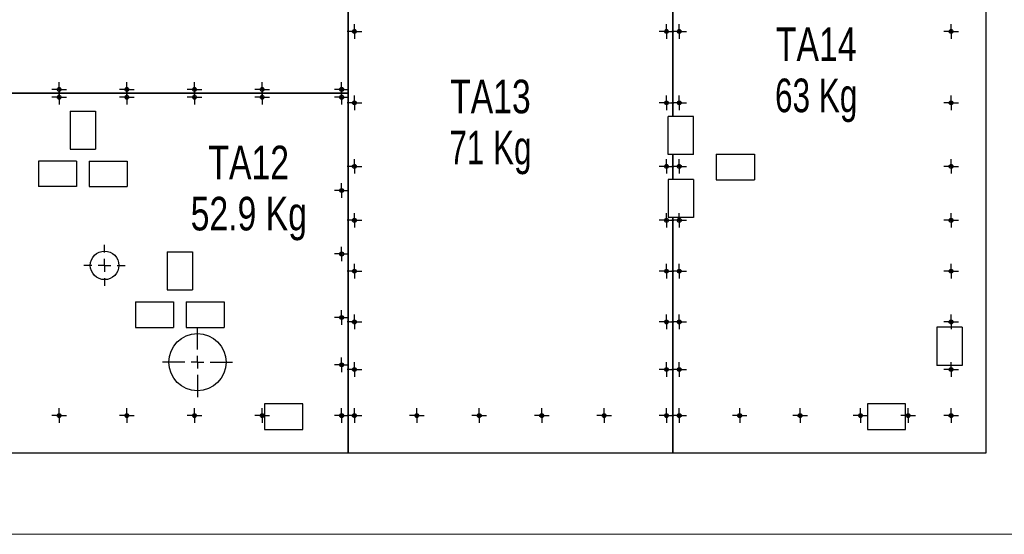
# Model space of a CAD drawing. Header units: millimetres. Extents: x 0 to 1189, y 0 to 841.
# Tile 8 of 18: x 240 to 395, y 621 to 702. Entities that reach past the tile are written whole.
import ezdxf

# ---------------------------------------------------------------- set-up
doc = ezdxf.new("R2010")
doc.units = ezdxf.units.MM
doc.linetypes.add('CENTERX2', pattern=[20.32, 12.7, -2.54, 2.54, -2.54])
doc.layers.add('NOTES', color=6, linetype='Continuous')
doc.layers.add('TRAIT-MIXTES', color=3, linetype='CENTERX2')
doc.layers.add('TRAIT-FORT', color=4, linetype='Continuous', lineweight=25)
doc.styles.add('SLDTEXTSTYLE0', font='TXT', dxfattribs={"width": 0.75})
doc.styles.add('SLDTEXTSTYLE2', font='TXT', dxfattribs={"width": 0.7})

# ---------------------------------------------------------------- blocks, each defined once
blk = doc.blocks.new('SW_NOTE_14')
at = {"layer": 'NOTES', "color": 0, "char_height": 5.292, "attachment_point": 2}
for s, insert, style in [('TA13', (8.02, 6.82), 'SLDTEXTSTYLE0'), ('71 Kg', (8.02, -1.23), 'SLDTEXTSTYLE2')]:
    blk.add_mtext(s, dxfattribs=dict(at, insert=insert, style=style))
blk = doc.blocks.new('SW_NOTE_15')
at = {"layer": 'NOTES', "color": 0, "char_height": 5.292, "attachment_point": 2}
for s, insert, style in [('TA14', (8.02, 6.82), 'SLDTEXTSTYLE0'), ('63 Kg', (8.02, -1.23), 'SLDTEXTSTYLE2')]:
    blk.add_mtext(s, dxfattribs=dict(at, insert=insert, style=style))
blk = doc.blocks.new('SW_NOTE_16')
at = {"layer": 'NOTES', "color": 0, "char_height": 5.292, "attachment_point": 2, "style": 'SLDTEXTSTYLE0'}
for s, insert in [('TA12', (8.02, 6.82)), ('52.9 Kg', (8.04, -1.23))]:
    blk.add_mtext(s, dxfattribs=dict(at, insert=insert))
blk = doc.blocks.new('SW_CENTERMARKSYMBOL_5')
at = {"layer": 'TRAIT-MIXTES', "color": 0}
for p, q in [((-1, 0), (-1.15, 0)), ((0, 0), (-1, 0)), ((0, 1), (0, 1.15)), ((0, 0), (0, 1)), ((0, 0), (0, -1)), ((0, 0), (1, 0)), ((1, 0), (1.15, 0)), ((0, -1), (0, -1.15))]:
    blk.add_line(p, q, dxfattribs=at)
blk = doc.blocks.new('SW_CENTERMARKSYMBOL_6')
at = {"layer": 'TRAIT-MIXTES', "color": 0}
for p, q in [((-1, 0), (-1.15, 0)), ((0, 0), (-1, 0)), ((0, 1), (0, 1.15)), ((0, 0), (0, 1)), ((0, 0), (0, -1)), ((0, 0), (1, 0)), ((1, 0), (1.15, 0)), ((0, -1), (0, -1.15))]:
    blk.add_line(p, q, dxfattribs=at)
blk = doc.blocks.new('SW_CENTERMARKSYMBOL_7')
at = {"layer": 'TRAIT-MIXTES', "color": 0}
for p, q in [((-1, 0), (-1.15, 0)), ((0, 0), (-1, 0)), ((0, 1), (0, 1.15)), ((0, 0), (0, 1)), ((0, 0), (0, -1)), ((0, 0), (1, 0)), ((1, 0), (1.15, 0)), ((0, -1), (0, -1.15))]:
    blk.add_line(p, q, dxfattribs=at)
blk = doc.blocks.new('SW_CENTERMARKSYMBOL_8')
at = {"layer": 'TRAIT-MIXTES', "color": 0}
for p, q in [((-1, 0), (-1.15, 0)), ((0, 0), (-1, 0)), ((0, 1), (0, 1.15)), ((0, 0), (0, 1)), ((0, 0), (0, -1)), ((0, 0), (1, 0)), ((1, 0), (1.15, 0)), ((0, -1), (0, -1.15))]:
    blk.add_line(p, q, dxfattribs=at)
blk = doc.blocks.new('SW_CENTERMARKSYMBOL_9')
at = {"layer": 'TRAIT-MIXTES', "color": 0}
for p, q in [((-1, 0), (-1.15, 0)), ((0, 0), (-1, 0)), ((0, 1), (0, 1.15)), ((0, 0), (0, 1)), ((0, 0), (0, -1)), ((0, 0), (1, 0)), ((1, 0), (1.15, 0)), ((0, -1), (0, -1.15))]:
    blk.add_line(p, q, dxfattribs=at)
blk = doc.blocks.new('SW_CENTERMARKSYMBOL_10')
at = {"layer": 'TRAIT-MIXTES', "color": 0}
for p, q in [((-1, 0), (-1.15, 0)), ((0, 0), (-1, 0)), ((0, 1), (0, 1.15)), ((0, 0), (0, 1)), ((0, 0), (0, -1)), ((0, 0), (1, 0)), ((1, 0), (1.15, 0)), ((0, -1), (0, -1.15))]:
    blk.add_line(p, q, dxfattribs=at)
blk = doc.blocks.new('SW_CENTERMARKSYMBOL_11')
at = {"layer": 'TRAIT-MIXTES', "color": 0}
for p, q in [((-1, 0), (-1.15, 0)), ((0, 0), (-1, 0)), ((0, 1), (0, 1.15)), ((0, 0), (0, 1)), ((0, 0), (0, -1)), ((0, 0), (1, 0)), ((1, 0), (1.15, 0)), ((0, -1), (0, -1.15))]:
    blk.add_line(p, q, dxfattribs=at)
blk = doc.blocks.new('SW_CENTERMARKSYMBOL_12')
at = {"layer": 'TRAIT-MIXTES', "color": 0}
for p, q in [((-1, 0), (-1.15, 0)), ((0, 0), (-1, 0)), ((0, 1), (0, 1.15)), ((0, 0), (0, 1)), ((0, 0), (0, -1)), ((0, 0), (1, 0)), ((1, 0), (1.15, 0)), ((0, -1), (0, -1.15))]:
    blk.add_line(p, q, dxfattribs=at)
blk = doc.blocks.new('SW_CENTERMARKSYMBOL_13')
at = {"layer": 'TRAIT-MIXTES', "color": 0}
for p, q in [((-1, 0), (-1.15, 0)), ((0, 0), (-1, 0)), ((0, 1), (0, 1.15)), ((0, 0), (0, 1)), ((0, 0), (0, -1)), ((0, 0), (1, 0)), ((1, 0), (1.15, 0)), ((0, -1), (0, -1.15))]:
    blk.add_line(p, q, dxfattribs=at)
blk = doc.blocks.new('SW_CENTERMARKSYMBOL_14')
at = {"layer": 'TRAIT-MIXTES', "color": 0}
for p, q in [((-1, 0), (-1.15, 0)), ((0, 0), (-1, 0)), ((0, 1), (0, 1.15)), ((0, 0), (0, 1)), ((0, 0), (0, -1)), ((0, 0), (1, 0)), ((1, 0), (1.15, 0)), ((0, -1), (0, -1.15))]:
    blk.add_line(p, q, dxfattribs=at)
blk = doc.blocks.new('SW_CENTERMARKSYMBOL_15')
at = {"layer": 'TRAIT-MIXTES', "color": 0}
for p, q in [((-1, 0), (-1.15, 0)), ((0, 0), (-1, 0)), ((0, 1), (0, 1.15)), ((0, 0), (0, 1)), ((0, 0), (0, -1)), ((0, 0), (1, 0)), ((1, 0), (1.15, 0)), ((0, -1), (0, -1.15))]:
    blk.add_line(p, q, dxfattribs=at)
blk = doc.blocks.new('SW_CENTERMARKSYMBOL_16')
at = {"layer": 'TRAIT-MIXTES', "color": 0}
for p, q in [((-1, 0), (-1.15, 0)), ((0, 0), (-1, 0)), ((0, 1), (0, 1.15)), ((0, 0), (0, 1)), ((0, 0), (0, -1)), ((0, 0), (1, 0)), ((1, 0), (1.15, 0)), ((0, -1), (0, -1.15))]:
    blk.add_line(p, q, dxfattribs=at)
blk = doc.blocks.new('SW_CENTERMARKSYMBOL_17')
at = {"layer": 'TRAIT-MIXTES', "color": 0}
for p, q in [((-1, 0), (-1.15, 0)), ((0, 0), (-1, 0)), ((0, 1), (0, 1.15)), ((0, 0), (0, 1)), ((0, 0), (0, -1)), ((0, 0), (1, 0)), ((1, 0), (1.15, 0)), ((0, -1), (0, -1.15))]:
    blk.add_line(p, q, dxfattribs=at)
blk = doc.blocks.new('SW_CENTERMARKSYMBOL_18')
at = {"layer": 'TRAIT-MIXTES', "color": 0}
for p, q in [((-1, 0), (-1.15, 0)), ((0, 0), (-1, 0)), ((0, 1), (0, 1.15)), ((0, 0), (0, 1)), ((0, 0), (0, -1)), ((0, 0), (1, 0)), ((1, 0), (1.15, 0)), ((0, -1), (0, -1.15))]:
    blk.add_line(p, q, dxfattribs=at)
blk = doc.blocks.new('SW_CENTERMARKSYMBOL_19')
at = {"layer": 'TRAIT-MIXTES', "color": 0}
for p, q in [((-1, 0), (-1.15, 0)), ((0, 0), (-1, 0)), ((0, 1), (0, 1.15)), ((0, 0), (0, 1)), ((0, 0), (0, -1)), ((0, 0), (1, 0)), ((1, 0), (1.15, 0)), ((0, -1), (0, -1.15))]:
    blk.add_line(p, q, dxfattribs=at)
blk = doc.blocks.new('SW_CENTERMARKSYMBOL_20')
at = {"layer": 'TRAIT-MIXTES', "color": 0}
for p, q in [((-1, 0), (-1.15, 0)), ((0, 0), (-1, 0)), ((0, 1), (0, 1.15)), ((0, 0), (0, 1)), ((0, 0), (0, -1)), ((0, 0), (1, 0)), ((1, 0), (1.15, 0)), ((0, -1), (0, -1.15))]:
    blk.add_line(p, q, dxfattribs=at)
blk = doc.blocks.new('SW_CENTERMARKSYMBOL_21')
at = {"layer": 'TRAIT-MIXTES', "color": 0}
for p, q in [((-1, 0), (-1.15, 0)), ((0, 0), (-1, 0)), ((0, 1), (0, 1.15)), ((0, 0), (0, 1)), ((0, 0), (0, -1)), ((0, 0), (1, 0)), ((1, 0), (1.15, 0)), ((0, -1), (0, -1.15))]:
    blk.add_line(p, q, dxfattribs=at)
blk = doc.blocks.new('SW_CENTERMARKSYMBOL_22')
at = {"layer": 'TRAIT-MIXTES', "color": 0}
for p, q in [((-1, 0), (-1.15, 0)), ((0, 0), (-1, 0)), ((0, 1), (0, 1.15)), ((0, 0), (0, 1)), ((0, 0), (0, -1)), ((0, 0), (1, 0)), ((1, 0), (1.15, 0)), ((0, -1), (0, -1.15))]:
    blk.add_line(p, q, dxfattribs=at)
blk = doc.blocks.new('SW_CENTERMARKSYMBOL_23')
at = {"layer": 'TRAIT-MIXTES', "color": 0}
for p, q in [((-1, 0), (-1.15, 0)), ((0, 0), (-1, 0)), ((0, 1), (0, 1.15)), ((0, 0), (0, 1)), ((0, 0), (0, -1)), ((0, 0), (1, 0)), ((1, 0), (1.15, 0)), ((0, -1), (0, -1.15))]:
    blk.add_line(p, q, dxfattribs=at)
blk = doc.blocks.new('SW_CENTERMARKSYMBOL_24')
at = {"layer": 'TRAIT-MIXTES', "color": 0}
for p, q in [((-1, 0), (-1.15, 0)), ((0, 0), (-1, 0)), ((0, 1), (0, 1.15)), ((0, 0), (0, 1)), ((0, 0), (0, -1)), ((0, 0), (1, 0)), ((1, 0), (1.15, 0)), ((0, -1), (0, -1.15))]:
    blk.add_line(p, q, dxfattribs=at)
blk = doc.blocks.new('SW_CENTERMARKSYMBOL_66')
at = {"layer": 'TRAIT-MIXTES', "color": 0}
for p, q in [((-1, 0), (-1.15, 0)), ((0, 0), (-1, 0)), ((0, 1), (0, 1.15)), ((0, 0), (0, 1)), ((0, 0), (0, -1)), ((0, 0), (1, 0)), ((1, 0), (1.15, 0)), ((0, -1), (0, -1.15))]:
    blk.add_line(p, q, dxfattribs=at)
blk = doc.blocks.new('SW_CENTERMARKSYMBOL_67')
at = {"layer": 'TRAIT-MIXTES', "color": 0}
for p, q in [((-1, 0), (-1.15, 0)), ((0, 0), (-1, 0)), ((0, 1), (0, 1.15)), ((0, 0), (0, 1)), ((0, 0), (0, -1)), ((0, 0), (1, 0)), ((1, 0), (1.15, 0)), ((0, -1), (0, -1.15))]:
    blk.add_line(p, q, dxfattribs=at)
blk = doc.blocks.new('SW_CENTERMARKSYMBOL_68')
at = {"layer": 'TRAIT-MIXTES', "color": 0}
for p, q in [((-1, 0), (-1.15, 0)), ((0, 0), (-1, 0)), ((0, 1), (0, 1.15)), ((0, 0), (0, 1)), ((0, 0), (0, -1)), ((0, 0), (1, 0)), ((1, 0), (1.15, 0)), ((0, -1), (0, -1.15))]:
    blk.add_line(p, q, dxfattribs=at)
blk = doc.blocks.new('SW_CENTERMARKSYMBOL_69')
at = {"layer": 'TRAIT-MIXTES', "color": 0}
for p, q in [((-1, 0), (-1.15, 0)), ((0, 0), (-1, 0)), ((0, 1), (0, 1.15)), ((0, 0), (0, 1)), ((0, 0), (0, -1)), ((0, 0), (1, 0)), ((1, 0), (1.15, 0)), ((0, -1), (0, -1.15))]:
    blk.add_line(p, q, dxfattribs=at)
blk = doc.blocks.new('SW_CENTERMARKSYMBOL_74')
at = {"layer": 'TRAIT-MIXTES', "color": 0}
for p, q in [((-1, 0), (-1.15, 0)), ((0, 0), (-1, 0)), ((0, 1), (0, 1.15)), ((0, 0), (0, 1)), ((0, 0), (0, -1)), ((0, 0), (1, 0)), ((1, 0), (1.15, 0)), ((0, -1), (0, -1.15))]:
    blk.add_line(p, q, dxfattribs=at)
blk = doc.blocks.new('SW_CENTERMARKSYMBOL_99')
at = {"layer": 'TRAIT-MIXTES', "color": 0}
for p, q in [((-1, 0), (-1.15, 0)), ((0, 0), (-1, 0)), ((0, 1), (0, 1.15)), ((0, 0), (0, 1)), ((0, 0), (0, -1)), ((0, 0), (1, 0)), ((1, 0), (1.15, 0)), ((0, -1), (0, -1.15))]:
    blk.add_line(p, q, dxfattribs=at)
blk = doc.blocks.new('SW_CENTERMARKSYMBOL_100')
at = {"layer": 'TRAIT-MIXTES', "color": 0}
for p, q in [((-1, 0), (-1.15, 0)), ((0, 0), (-1, 0)), ((0, 1), (0, 1.15)), ((0, 0), (0, 1)), ((0, 0), (0, -1)), ((0, 0), (1, 0)), ((1, 0), (1.15, 0)), ((0, -1), (0, -1.15))]:
    blk.add_line(p, q, dxfattribs=at)
blk = doc.blocks.new('SW_CENTERMARKSYMBOL_101')
at = {"layer": 'TRAIT-MIXTES', "color": 0}
for p, q in [((-1, 0), (-1.15, 0)), ((0, 0), (-1, 0)), ((0, 1), (0, 1.15)), ((0, 0), (0, 1)), ((0, 0), (0, -1)), ((0, 0), (1, 0)), ((1, 0), (1.15, 0)), ((0, -1), (0, -1.15))]:
    blk.add_line(p, q, dxfattribs=at)
blk = doc.blocks.new('SW_CENTERMARKSYMBOL_102')
at = {"layer": 'TRAIT-MIXTES', "color": 0}
for p, q in [((-1, 0), (-1.15, 0)), ((0, 0), (-1, 0)), ((0, 1), (0, 1.15)), ((0, 0), (0, 1)), ((0, 0), (0, -1)), ((0, 0), (1, 0)), ((1, 0), (1.15, 0)), ((0, -1), (0, -1.15))]:
    blk.add_line(p, q, dxfattribs=at)
blk = doc.blocks.new('SW_CENTERMARKSYMBOL_103')
at = {"layer": 'TRAIT-MIXTES', "color": 0}
for p, q in [((-1, 0), (-1.15, 0)), ((0, 0), (-1, 0)), ((0, 1), (0, 1.15)), ((0, 0), (0, 1)), ((0, 0), (0, -1)), ((0, 0), (1, 0)), ((1, 0), (1.15, 0)), ((0, -1), (0, -1.15))]:
    blk.add_line(p, q, dxfattribs=at)
blk = doc.blocks.new('SW_CENTERMARKSYMBOL_104')
at = {"layer": 'TRAIT-MIXTES', "color": 0}
for p, q in [((-1, 0), (-1.15, 0)), ((0, 0), (-1, 0)), ((0, 1), (0, 1.15)), ((0, 0), (0, 1)), ((0, 0), (0, -1)), ((0, 0), (1, 0)), ((1, 0), (1.15, 0)), ((0, -1), (0, -1.15))]:
    blk.add_line(p, q, dxfattribs=at)
blk = doc.blocks.new('SW_CENTERMARKSYMBOL_105')
at = {"layer": 'TRAIT-MIXTES', "color": 0}
for p, q in [((-1, 0), (-1.15, 0)), ((0, 0), (-1, 0)), ((0, 1), (0, 1.15)), ((0, 0), (0, 1)), ((0, 0), (0, -1)), ((0, 0), (1, 0)), ((1, 0), (1.15, 0)), ((0, -1), (0, -1.15))]:
    blk.add_line(p, q, dxfattribs=at)
blk = doc.blocks.new('SW_CENTERMARKSYMBOL_106')
at = {"layer": 'TRAIT-MIXTES', "color": 0}
for p, q in [((-1, 0), (-1.15, 0)), ((0, 0), (-1, 0)), ((0, 1), (0, 1.15)), ((0, 0), (0, 1)), ((0, 0), (0, -1)), ((0, 0), (1, 0)), ((1, 0), (1.15, 0)), ((0, -1), (0, -1.15))]:
    blk.add_line(p, q, dxfattribs=at)
blk = doc.blocks.new('SW_CENTERMARKSYMBOL_107')
at = {"layer": 'TRAIT-MIXTES', "color": 0}
for p, q in [((-1, 0), (-1.15, 0)), ((0, 0), (-1, 0)), ((0, 1), (0, 1.15)), ((0, 0), (0, 1)), ((0, 0), (0, -1)), ((0, 0), (1, 0)), ((1, 0), (1.15, 0)), ((0, -1), (0, -1.15))]:
    blk.add_line(p, q, dxfattribs=at)
blk = doc.blocks.new('SW_CENTERMARKSYMBOL_108')
at = {"layer": 'TRAIT-MIXTES', "color": 0}
for p, q in [((-1, 0), (-1.15, 0)), ((0, 0), (-1, 0)), ((0, 1), (0, 1.15)), ((0, 0), (0, 1)), ((0, 0), (0, -1)), ((0, 0), (1, 0)), ((1, 0), (1.15, 0)), ((0, -1), (0, -1.15))]:
    blk.add_line(p, q, dxfattribs=at)
blk = doc.blocks.new('SW_CENTERMARKSYMBOL_109')
at = {"layer": 'TRAIT-MIXTES', "color": 0}
for p, q in [((-1, 0), (-1.15, 0)), ((0, 0), (-1, 0)), ((0, 1), (0, 1.15)), ((0, 0), (0, 1)), ((0, 0), (0, -1)), ((0, 0), (1, 0)), ((1, 0), (1.15, 0)), ((0, -1), (0, -1.15))]:
    blk.add_line(p, q, dxfattribs=at)
blk = doc.blocks.new('SW_CENTERMARKSYMBOL_110')
at = {"layer": 'TRAIT-MIXTES', "color": 0}
for p, q in [((-1, 0), (-1.15, 0)), ((0, 0), (-1, 0)), ((0, 1), (0, 1.15)), ((0, 0), (0, 1)), ((0, 0), (0, -1)), ((0, 0), (1, 0)), ((1, 0), (1.15, 0)), ((0, -1), (0, -1.15))]:
    blk.add_line(p, q, dxfattribs=at)
blk = doc.blocks.new('SW_CENTERMARKSYMBOL_111')
at = {"layer": 'TRAIT-MIXTES', "color": 0}
for p, q in [((-1, 0), (-1.15, 0)), ((0, 0), (-1, 0)), ((0, 1), (0, 1.15)), ((0, 0), (0, 1)), ((0, 0), (0, -1)), ((0, 0), (1, 0)), ((1, 0), (1.15, 0)), ((0, -1), (0, -1.15))]:
    blk.add_line(p, q, dxfattribs=at)
blk = doc.blocks.new('SW_CENTERMARKSYMBOL_112')
at = {"layer": 'TRAIT-MIXTES', "color": 0}
for p, q in [((-1, 0), (-1.15, 0)), ((0, 0), (-1, 0)), ((0, 1), (0, 1.15)), ((0, 0), (0, 1)), ((0, 0), (0, -1)), ((0, 0), (1, 0)), ((1, 0), (1.15, 0)), ((0, -1), (0, -1.15))]:
    blk.add_line(p, q, dxfattribs=at)
blk = doc.blocks.new('SW_CENTERMARKSYMBOL_113')
at = {"layer": 'TRAIT-MIXTES', "color": 0}
for p, q in [((-1, 0), (-1.15, 0)), ((0, 0), (-1, 0)), ((0, 1), (0, 1.15)), ((0, 0), (0, 1)), ((0, 0), (0, -1)), ((0, 0), (1, 0)), ((1, 0), (1.15, 0)), ((0, -1), (0, -1.15))]:
    blk.add_line(p, q, dxfattribs=at)
blk = doc.blocks.new('SW_CENTERMARKSYMBOL_114')
at = {"layer": 'TRAIT-MIXTES', "color": 0}
for p, q in [((-1, 0), (-1.15, 0)), ((0, 0), (-1, 0)), ((0, 1), (0, 1.15)), ((0, 0), (0, 1)), ((0, 0), (0, -1)), ((0, 0), (1, 0)), ((1, 0), (1.15, 0)), ((0, -1), (0, -1.15))]:
    blk.add_line(p, q, dxfattribs=at)
blk = doc.blocks.new('SW_CENTERMARKSYMBOL_115')
at = {"layer": 'TRAIT-MIXTES', "color": 0}
for p, q in [((-1, 0), (-1.15, 0)), ((0, 0), (-1, 0)), ((0, 1), (0, 1.15)), ((0, 0), (0, 1)), ((0, 0), (0, -1)), ((0, 0), (1, 0)), ((1, 0), (1.15, 0)), ((0, -1), (0, -1.15))]:
    blk.add_line(p, q, dxfattribs=at)
blk = doc.blocks.new('SW_CENTERMARKSYMBOL_116')
at = {"layer": 'TRAIT-MIXTES', "color": 0}
for p, q in [((-1, 0), (-1.15, 0)), ((0, 0), (-1, 0)), ((0, 1), (0, 1.15)), ((0, 0), (0, 1)), ((0, 0), (0, -1)), ((0, 0), (1, 0)), ((1, 0), (1.15, 0)), ((0, -1), (0, -1.15))]:
    blk.add_line(p, q, dxfattribs=at)
blk = doc.blocks.new('SW_CENTERMARKSYMBOL_117')
at = {"layer": 'TRAIT-MIXTES', "color": 0}
for p, q in [((-1, 0), (-1.15, 0)), ((0, 0), (-1, 0)), ((0, 1), (0, 1.15)), ((0, 0), (0, 1)), ((0, 0), (0, -1)), ((0, 0), (1, 0)), ((1, 0), (1.15, 0)), ((0, -1), (0, -1.15))]:
    blk.add_line(p, q, dxfattribs=at)
blk = doc.blocks.new('SW_CENTERMARKSYMBOL_118')
at = {"layer": 'TRAIT-MIXTES', "color": 0}
for p, q in [((-1, 0), (-1.15, 0)), ((0, 0), (-1, 0)), ((0, 1), (0, 1.15)), ((0, 0), (0, 1)), ((0, 0), (0, -1)), ((0, 0), (1, 0)), ((1, 0), (1.15, 0)), ((0, -1), (0, -1.15))]:
    blk.add_line(p, q, dxfattribs=at)
blk = doc.blocks.new('SW_CENTERMARKSYMBOL_287')
at = {"layer": 'TRAIT-MIXTES', "color": 0}
for p, q in [((0, 2), (0, 5.5)), ((-2, 0), (-5.5, 0)), ((0, 0), (-1, 0)), ((0, 0), (0, 1)), ((0, 0), (0, -1)), ((0, 0), (1, 0)), ((2, 0), (5.5, 0)), ((0, -2), (0, -5.5))]:
    blk.add_line(p, q, dxfattribs=at)
blk = doc.blocks.new('SW_CENTERMARKSYMBOL_288')
at = {"layer": 'TRAIT-MIXTES', "color": 0}
for p, q in [((0, 2), (0, 3.25)), ((-2, 0), (-3.25, 0)), ((0, 0), (-1, 0)), ((0, 0), (0, 1)), ((0, 0), (0, -1)), ((0, 0), (1, 0)), ((2, 0), (3.25, 0)), ((0, -2), (0, -3.25))]:
    blk.add_line(p, q, dxfattribs=at)
blk = doc.blocks.new('SW_CENTERMARKSYMBOL_289')
at = {"layer": 'TRAIT-MIXTES', "color": 0}
for p, q in [((-1, 0), (-1.15, 0)), ((0, 0), (-1, 0)), ((0, 1), (0, 1.15)), ((0, 0), (0, 1)), ((0, 0), (0, -1)), ((0, 0), (1, 0)), ((1, 0), (1.15, 0)), ((0, -1), (0, -1.15))]:
    blk.add_line(p, q, dxfattribs=at)
blk = doc.blocks.new('SW_CENTERMARKSYMBOL_290')
at = {"layer": 'TRAIT-MIXTES', "color": 0}
for p, q in [((-1, 0), (-1.15, 0)), ((0, 0), (-1, 0)), ((0, 1), (0, 1.15)), ((0, 0), (0, 1)), ((0, 0), (0, -1)), ((0, 0), (1, 0)), ((1, 0), (1.15, 0)), ((0, -1), (0, -1.15))]:
    blk.add_line(p, q, dxfattribs=at)
blk = doc.blocks.new('SW_CENTERMARKSYMBOL_291')
at = {"layer": 'TRAIT-MIXTES', "color": 0}
for p, q in [((-1, 0), (-1.15, 0)), ((0, 0), (-1, 0)), ((0, 1), (0, 1.15)), ((0, 0), (0, 1)), ((0, 0), (0, -1)), ((0, 0), (1, 0)), ((1, 0), (1.15, 0)), ((0, -1), (0, -1.15))]:
    blk.add_line(p, q, dxfattribs=at)
blk = doc.blocks.new('SW_CENTERMARKSYMBOL_292')
at = {"layer": 'TRAIT-MIXTES', "color": 0}
for p, q in [((-1, 0), (-1.15, 0)), ((0, 0), (-1, 0)), ((0, 1), (0, 1.15)), ((0, 0), (0, 1)), ((0, 0), (0, -1)), ((0, 0), (1, 0)), ((1, 0), (1.15, 0)), ((0, -1), (0, -1.15))]:
    blk.add_line(p, q, dxfattribs=at)
blk = doc.blocks.new('SW_CENTERMARKSYMBOL_293')
at = {"layer": 'TRAIT-MIXTES', "color": 0}
for p, q in [((-1, 0), (-1.15, 0)), ((0, 0), (-1, 0)), ((0, 1), (0, 1.15)), ((0, 0), (0, 1)), ((0, 0), (0, -1)), ((0, 0), (1, 0)), ((1, 0), (1.15, 0)), ((0, -1), (0, -1.15))]:
    blk.add_line(p, q, dxfattribs=at)
blk = doc.blocks.new('SW_CENTERMARKSYMBOL_294')
at = {"layer": 'TRAIT-MIXTES', "color": 0}
for p, q in [((-1, 0), (-1.15, 0)), ((0, 0), (-1, 0)), ((0, 1), (0, 1.15)), ((0, 0), (0, 1)), ((0, 0), (0, -1)), ((0, 0), (1, 0)), ((1, 0), (1.15, 0)), ((0, -1), (0, -1.15))]:
    blk.add_line(p, q, dxfattribs=at)
blk = doc.blocks.new('SW_CENTERMARKSYMBOL_295')
at = {"layer": 'TRAIT-MIXTES', "color": 0}
for p, q in [((-1, 0), (-1.15, 0)), ((0, 0), (-1, 0)), ((0, 1), (0, 1.15)), ((0, 0), (0, 1)), ((0, 0), (0, -1)), ((0, 0), (1, 0)), ((1, 0), (1.15, 0)), ((0, -1), (0, -1.15))]:
    blk.add_line(p, q, dxfattribs=at)
blk = doc.blocks.new('SW_CENTERMARKSYMBOL_296')
at = {"layer": 'TRAIT-MIXTES', "color": 0}
for p, q in [((-1, 0), (-1.15, 0)), ((0, 0), (-1, 0)), ((0, 1), (0, 1.15)), ((0, 0), (0, 1)), ((0, 0), (0, -1)), ((0, 0), (1, 0)), ((1, 0), (1.15, 0)), ((0, -1), (0, -1.15))]:
    blk.add_line(p, q, dxfattribs=at)
blk = doc.blocks.new('SW_CENTERMARKSYMBOL_297')
at = {"layer": 'TRAIT-MIXTES', "color": 0}
for p, q in [((-1, 0), (-1.15, 0)), ((0, 0), (-1, 0)), ((0, 1), (0, 1.15)), ((0, 0), (0, 1)), ((0, 0), (0, -1)), ((0, 0), (1, 0)), ((1, 0), (1.15, 0)), ((0, -1), (0, -1.15))]:
    blk.add_line(p, q, dxfattribs=at)
blk = doc.blocks.new('SW_CENTERMARKSYMBOL_298')
at = {"layer": 'TRAIT-MIXTES', "color": 0}
for p, q in [((-1, 0), (-1.15, 0)), ((0, 0), (-1, 0)), ((0, 1), (0, 1.15)), ((0, 0), (0, 1)), ((0, 0), (0, -1)), ((0, 0), (1, 0)), ((1, 0), (1.15, 0)), ((0, -1), (0, -1.15))]:
    blk.add_line(p, q, dxfattribs=at)
blk = doc.blocks.new('SW_CENTERMARKSYMBOL_299')
at = {"layer": 'TRAIT-MIXTES', "color": 0}
for p, q in [((-1, 0), (-1.15, 0)), ((0, 0), (-1, 0)), ((0, 1), (0, 1.15)), ((0, 0), (0, 1)), ((0, 0), (0, -1)), ((0, 0), (1, 0)), ((1, 0), (1.15, 0)), ((0, -1), (0, -1.15))]:
    blk.add_line(p, q, dxfattribs=at)
blk = doc.blocks.new('SW_CENTERMARKSYMBOL_300')
at = {"layer": 'TRAIT-MIXTES', "color": 0}
for p, q in [((-1, 0), (-1.15, 0)), ((0, 0), (-1, 0)), ((0, 1), (0, 1.15)), ((0, 0), (0, 1)), ((0, 0), (0, -1)), ((0, 0), (1, 0)), ((1, 0), (1.15, 0)), ((0, -1), (0, -1.15))]:
    blk.add_line(p, q, dxfattribs=at)
blk = doc.blocks.new('SW_CENTERMARKSYMBOL_301')
at = {"layer": 'TRAIT-MIXTES', "color": 0}
for p, q in [((-1, 0), (-1.15, 0)), ((0, 0), (-1, 0)), ((0, 1), (0, 1.15)), ((0, 0), (0, 1)), ((0, 0), (0, -1)), ((0, 0), (1, 0)), ((1, 0), (1.15, 0)), ((0, -1), (0, -1.15))]:
    blk.add_line(p, q, dxfattribs=at)
blk = doc.blocks.new('SW_CENTERMARKSYMBOL_302')
at = {"layer": 'TRAIT-MIXTES', "color": 0}
for p, q in [((-1, 0), (-1.15, 0)), ((0, 0), (-1, 0)), ((0, 1), (0, 1.15)), ((0, 0), (0, 1)), ((0, 0), (0, -1)), ((0, 0), (1, 0)), ((1, 0), (1.15, 0)), ((0, -1), (0, -1.15))]:
    blk.add_line(p, q, dxfattribs=at)

msp = doc.modelspace()

# ---------------------------------------------------------------- linework, layer by layer
at = {"color": 7, "linetype": 'Continuous', "lineweight": 18}
msp.add_line((14.67241, 621.2436), (494.56701, 621.2436), dxfattribs=at)
at = {"layer": 'TRAIT-FORT', "color": 4, "linetype": 'Continuous', "lineweight": 25}
for p, q in [((291.94837, 781.04695), (291.94837, 690.68988)), ((291.95837, 634.03938), (291.95837, 710.98888)), ((343.04837, 710.98888), (343.04837, 687.03484)), ((343.05837, 687.03484), (343.05837, 710.98888)), ((392.30337, 710.98888), (392.30337, 634.03938)), ((291.94837, 690.68988), (234.85837, 690.68988)), ((234.85837, 690.68938), (291.94837, 690.68938)), ((291.94837, 690.68938), (291.94837, 634.03938)), ((248.22511, 687.90046), (252.22511, 687.90046)), ((248.22511, 687.90046), (248.22511, 681.90046)), ((252.22511, 687.90046), (252.22511, 681.90046)), ((343.04837, 687.03484), (342.29547, 687.03484)), ((342.29547, 681.03484), (342.29547, 687.03484)), ((346.29547, 687.03484), (343.05837, 687.03484)), ((346.29547, 681.03484), (346.29547, 687.03484)), ((248.22511, 681.90046), (252.22511, 681.90046)), ((243.23688, 679.99557), (243.23688, 675.99557)), ((249.23688, 679.99557), (243.23688, 679.99557)), ((249.23688, 679.99557), (249.23688, 675.99557)), ((251.21081, 679.9941), (257.21081, 679.9941)), ((251.21081, 679.9941), (251.21081, 675.9941)), ((257.21081, 679.9941), (257.21081, 675.9941)), ((343.04837, 681.03484), (342.29547, 681.03484)), ((343.04837, 681.03484), (343.04837, 677.13623)), ((343.05837, 677.13623), (343.05837, 681.03484)), ((346.29547, 681.03484), (343.05837, 681.03484)), ((349.86905, 681.08992), (349.86905, 677.08992)), ((349.86905, 681.08992), (355.86905, 681.08992)), ((355.86905, 681.08992), (355.86905, 677.08992)), ((343.04837, 677.13623), (342.29768, 677.13623)), ((342.29768, 677.13623), (342.29768, 671.13623)), ((346.29768, 677.13623), (343.05837, 677.13623)), ((346.29768, 677.13623), (346.29768, 671.13623)), ((349.86905, 677.08992), (355.86905, 677.08992)), ((249.23688, 675.99557), (243.23688, 675.99557)), ((251.21081, 675.9941), (257.21081, 675.9941)), ((343.04837, 671.13623), (342.29768, 671.13623)), ((343.04837, 671.13623), (343.04837, 634.03938)), ((343.05837, 634.03938), (343.05837, 671.13623)), ((346.29768, 671.13623), (343.05837, 671.13623)), ((263.50194, 665.74316), (267.50194, 665.74316)), ((263.50194, 665.74316), (263.50194, 659.74316)), ((267.50194, 665.74316), (267.50194, 659.74316)), ((263.50194, 659.74316), (267.50194, 659.74316)), ((258.51381, 657.83821), (264.51381, 657.83821)), ((258.51381, 657.83821), (258.51381, 653.83821)), ((264.51381, 657.83821), (264.51381, 653.83821)), ((266.48774, 657.83686), (272.48774, 657.83686)), ((266.48774, 657.83686), (266.48774, 653.83686)), ((272.48774, 657.83686), (272.48774, 653.83686)), ((258.51381, 653.83821), (264.51381, 653.83821)), ((266.48774, 653.83686), (272.48774, 653.83686)), ((388.55453, 653.85114), (384.55453, 653.85114)), ((384.55453, 653.85114), (384.55453, 647.85114)), ((388.55453, 653.85114), (388.55453, 647.85114)), ((388.55453, 647.85114), (384.55453, 647.85114)), ((278.82705, 641.77555), (278.82705, 637.77555)), ((284.82705, 641.77555), (278.82705, 641.77555)), ((284.82705, 637.77555), (284.82705, 641.77555)), ((379.64477, 641.7719), (373.64477, 641.7719)), ((373.64477, 641.7719), (373.64477, 637.7719)), ((379.64477, 637.7719), (379.64477, 641.7719)), ((278.82705, 637.77555), (284.82705, 637.77555)), ((373.64477, 637.7719), (379.64477, 637.7719)), ((291.94837, 634.03938), (234.85837, 634.03938)), ((343.04837, 634.03938), (291.95837, 634.03938)), ((392.30337, 634.03938), (343.05837, 634.03938))]:
    msp.add_line(p, q, dxfattribs=at)
for centre, radius in [((292.94837, 700.43938), 0.3), ((292.94837, 700.43938), 0.15), ((342.05837, 700.43938), 0.3), ((342.05837, 700.43938), 0.15), ((344.05837, 700.43938), 0.3), ((344.05837, 700.43938), 0.15), ((386.80337, 700.43938), 0.3), ((386.80337, 700.43938), 0.15), ((246.50587, 691.31488), 0.3), ((246.50587, 691.31488), 0.15), ((257.15337, 691.31488), 0.3), ((257.15337, 691.31488), 0.15), ((267.80087, 691.31488), 0.3), ((267.80087, 691.31488), 0.15), ((278.44837, 691.31488), 0.3), ((278.44837, 691.31488), 0.15), ((290.94837, 691.31488), 0.3), ((290.94837, 691.31488), 0.15), ((246.50587, 690.06488), 0.3), ((246.50587, 690.06488), 0.15), ((257.15337, 690.06488), 0.3), ((257.15337, 690.06488), 0.15), ((267.80087, 690.06488), 0.3), ((267.80087, 690.06488), 0.15), ((278.44837, 690.06488), 0.3), ((278.44837, 690.06488), 0.15), ((290.94837, 690.06488), 0.3), ((290.94837, 690.06488), 0.15), ((292.94837, 689.18938), 0.3), ((292.94837, 689.18938), 0.15), ((342.05837, 689.18938), 0.3), ((342.05837, 689.18938), 0.15), ((344.05837, 689.18938), 0.3), ((344.05837, 689.18938), 0.15), ((386.80337, 689.18938), 0.3), ((386.80337, 689.18938), 0.15), ((292.94837, 679.18938), 0.3), ((292.94837, 679.18938), 0.15), ((342.05837, 679.18938), 0.3), ((342.05837, 679.18938), 0.15), ((344.05837, 679.18938), 0.3), ((344.05837, 679.18938), 0.15), ((386.80337, 679.18938), 0.3), ((386.80337, 679.18938), 0.15), ((290.94837, 675.38938), 0.3), ((290.94837, 675.38938), 0.15), ((292.94837, 670.68938), 0.3), ((292.94837, 670.68938), 0.15), ((342.05837, 670.68938), 0.3), ((342.05837, 670.68938), 0.15), ((344.05837, 670.68938), 0.3), ((344.05837, 670.68938), 0.15), ((386.80337, 670.68938), 0.3), ((386.80337, 670.68938), 0.15), ((253.66038, 663.60225), 2.25), ((290.94837, 665.38938), 0.3), ((290.94837, 665.38938), 0.15), ((292.94837, 662.68938), 0.3), ((342.05837, 662.68938), 0.3), ((344.05837, 662.68938), 0.3), ((386.80337, 662.68938), 0.3), ((292.94837, 662.68938), 0.15), ((342.05837, 662.68938), 0.15), ((344.05837, 662.68938), 0.15), ((386.80337, 662.68938), 0.15), ((290.94837, 655.38938), 0.3), ((290.94837, 655.38938), 0.15), ((292.94837, 654.68938), 0.3), ((292.94837, 654.68938), 0.15), ((342.05837, 654.68938), 0.3), ((342.05837, 654.68938), 0.15), ((344.05837, 654.68938), 0.3), ((344.05837, 654.68938), 0.15), ((386.80337, 654.68938), 0.3), ((386.80337, 654.68938), 0.15), ((268.26038, 648.35225), 4.5), ((290.94837, 647.93938), 0.3), ((290.94837, 647.93938), 0.15), ((292.94837, 647.18938), 0.3), ((342.05837, 647.18938), 0.3), ((344.05837, 647.18938), 0.3), ((386.80337, 647.18938), 0.3), ((292.94837, 647.18938), 0.15), ((342.05837, 647.18938), 0.15), ((344.05837, 647.18938), 0.15), ((386.80337, 647.18938), 0.15), ((246.50587, 639.93938), 0.3), ((246.50587, 639.93938), 0.15), ((257.15337, 639.93938), 0.3), ((257.15337, 639.93938), 0.15), ((267.80087, 639.93938), 0.3), ((267.80087, 639.93938), 0.15), ((278.44837, 639.93938), 0.3), ((278.44837, 639.93938), 0.15), ((290.94837, 639.93938), 0.3), ((290.94837, 639.93938), 0.15), ((292.94837, 639.93938), 0.3), ((292.94837, 639.93938), 0.15), ((302.77037, 639.93938), 0.3), ((302.77037, 639.93938), 0.15), ((312.59237, 639.93938), 0.3), ((312.59237, 639.93938), 0.15), ((322.41437, 639.93938), 0.3), ((322.41437, 639.93938), 0.15), ((332.23637, 639.93938), 0.3), ((332.23637, 639.93938), 0.15), ((342.05837, 639.93938), 0.3), ((342.05837, 639.93938), 0.15), ((344.05837, 639.93938), 0.3), ((344.05837, 639.93938), 0.15), ((353.5567, 639.93938), 0.3), ((353.5567, 639.93938), 0.15), ((363.05504, 639.93938), 0.3), ((363.05504, 639.93938), 0.15), ((372.55337, 639.93938), 0.3), ((372.55337, 639.93938), 0.15), ((380.05337, 639.93938), 0.3), ((380.05337, 639.93938), 0.15), ((386.80337, 639.93938), 0.3), ((386.80337, 639.93938), 0.15)]:
    msp.add_circle(centre, radius, dxfattribs=at)

# ---------------------------------------------------------------- block references
at = {"layer": 'NOTES', "color": 211}
for name, p in [('SW_NOTE_15', (357.57372, 694.24105)), ('SW_NOTE_14', (306.32718, 686.01863)), ('SW_NOTE_16', (268.30645, 675.62258))]:
    msp.add_blockref(name, p, dxfattribs=at)
at = {"layer": 'TRAIT-MIXTES', "color": 3}
for name, p in [('SW_CENTERMARKSYMBOL_103', (292.94837, 700.43938)), ('SW_CENTERMARKSYMBOL_111', (342.05837, 700.43938)), ('SW_CENTERMARKSYMBOL_5', (344.05837, 700.43938)), ('SW_CENTERMARKSYMBOL_17', (386.80337, 700.43938)), ('SW_CENTERMARKSYMBOL_66', (246.50587, 691.31488)), ('SW_CENTERMARKSYMBOL_67', (257.15337, 691.31488)), ('SW_CENTERMARKSYMBOL_68', (267.80087, 691.31488)), ('SW_CENTERMARKSYMBOL_69', (278.44837, 691.31488)), ('SW_CENTERMARKSYMBOL_74', (290.94837, 691.31488)), ('SW_CENTERMARKSYMBOL_292', (246.50587, 690.06488)), ('SW_CENTERMARKSYMBOL_291', (257.15337, 690.06488)), ('SW_CENTERMARKSYMBOL_290', (267.80087, 690.06488)), ('SW_CENTERMARKSYMBOL_289', (278.44837, 690.06488)), ('SW_CENTERMARKSYMBOL_293', (290.94837, 690.06488)), ('SW_CENTERMARKSYMBOL_104', (292.94837, 689.18938)), ('SW_CENTERMARKSYMBOL_113', (342.05837, 689.18938)), ('SW_CENTERMARKSYMBOL_7', (344.05837, 689.18938)), ('SW_CENTERMARKSYMBOL_18', (386.80337, 689.18938)), ('SW_CENTERMARKSYMBOL_105', (292.94837, 679.18938)), ('SW_CENTERMARKSYMBOL_112', (342.05837, 679.18938)), ('SW_CENTERMARKSYMBOL_6', (344.05837, 679.18938)), ('SW_CENTERMARKSYMBOL_19', (386.80337, 679.18938)), ('SW_CENTERMARKSYMBOL_298', (290.94837, 675.38938)), ('SW_CENTERMARKSYMBOL_106', (292.94837, 670.68938)), ('SW_CENTERMARKSYMBOL_118', (342.05837, 670.68938)), ('SW_CENTERMARKSYMBOL_8', (344.05837, 670.68938)), ('SW_CENTERMARKSYMBOL_20', (386.80337, 670.68938)), ('SW_CENTERMARKSYMBOL_288', (253.66038, 663.60225)), ('SW_CENTERMARKSYMBOL_299', (290.94837, 665.38938)), ('SW_CENTERMARKSYMBOL_107', (292.94837, 662.68938)), ('SW_CENTERMARKSYMBOL_117', (342.05837, 662.68938)), ('SW_CENTERMARKSYMBOL_9', (344.05837, 662.68938)), ('SW_CENTERMARKSYMBOL_21', (386.80337, 662.68938)), ('SW_CENTERMARKSYMBOL_300', (290.94837, 655.38938)), ('SW_CENTERMARKSYMBOL_108', (292.94837, 654.68938)), ('SW_CENTERMARKSYMBOL_116', (342.05837, 654.68938)), ('SW_CENTERMARKSYMBOL_10', (344.05837, 654.68938)), ('SW_CENTERMARKSYMBOL_22', (386.80337, 654.68938)), ('SW_CENTERMARKSYMBOL_287', (268.26038, 648.35225)), ('SW_CENTERMARKSYMBOL_301', (290.94837, 647.93938)), ('SW_CENTERMARKSYMBOL_109', (292.94837, 647.18938)), ('SW_CENTERMARKSYMBOL_115', (342.05837, 647.18938)), ('SW_CENTERMARKSYMBOL_11', (344.05837, 647.18938)), ('SW_CENTERMARKSYMBOL_23', (386.80337, 647.18938)), ('SW_CENTERMARKSYMBOL_294', (246.50587, 639.93938)), ('SW_CENTERMARKSYMBOL_295', (257.15337, 639.93938)), ('SW_CENTERMARKSYMBOL_296', (267.80087, 639.93938)), ('SW_CENTERMARKSYMBOL_297', (278.44837, 639.93938)), ('SW_CENTERMARKSYMBOL_302', (290.94837, 639.93938)), ('SW_CENTERMARKSYMBOL_110', (292.94837, 639.93938)), ('SW_CENTERMARKSYMBOL_102', (302.77037, 639.93938)), ('SW_CENTERMARKSYMBOL_101', (312.59237, 639.93938)), ('SW_CENTERMARKSYMBOL_100', (322.41437, 639.93938)), ('SW_CENTERMARKSYMBOL_99', (332.23637, 639.93938)), ('SW_CENTERMARKSYMBOL_114', (342.05837, 639.93938)), ('SW_CENTERMARKSYMBOL_16', (344.05837, 639.93938)), ('SW_CENTERMARKSYMBOL_15', (353.5567, 639.93938)), ('SW_CENTERMARKSYMBOL_14', (363.05504, 639.93938)), ('SW_CENTERMARKSYMBOL_13', (372.55337, 639.93938)), ('SW_CENTERMARKSYMBOL_12', (380.05337, 639.93938)), ('SW_CENTERMARKSYMBOL_24', (386.80337, 639.93938))]:
    msp.add_blockref(name, p, dxfattribs=at)

doc.saveas('drawing.dxf')
